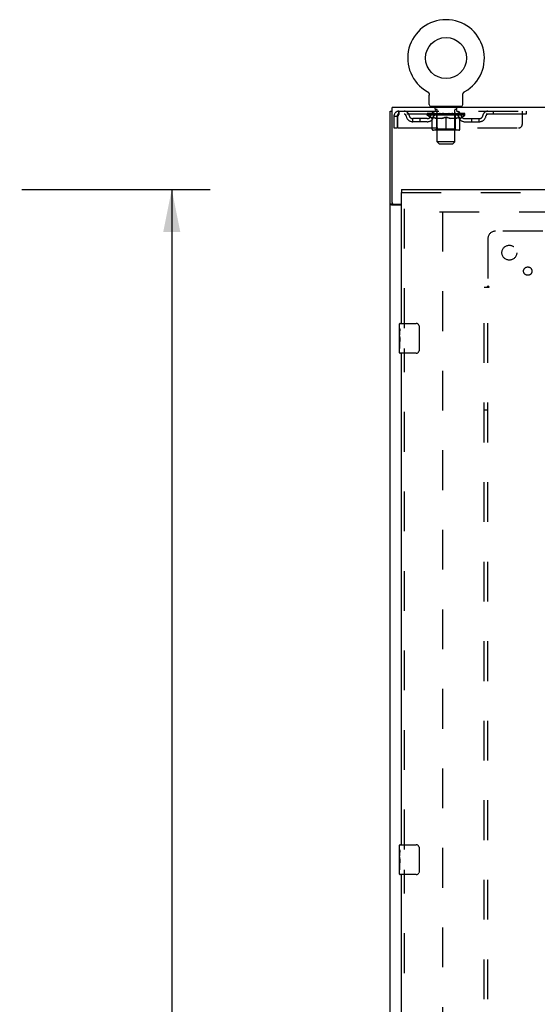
# Model space of a CAD drawing. Header units: inches. Extents: x 0 to 243, y 0 to 157.
# Tile 5 of 84: x 24 to 41, y 86 to 120. Entities that reach past the tile are written whole.
import ezdxf

# ---------------------------------------------------------------- set-up
doc = ezdxf.new("R2010")
doc.units = ezdxf.units.IN
doc.header["$LTSCALE"] = 13.348617
doc.header["$MEASUREMENT"] = 0
doc.linetypes.add('HIDDEN', pattern=[0.2, 0.1, -0.1])
doc.layers.get('0').update_dxf_attribs({"linetype": 'CONTINUOUS'})
for name, color, linetype in [('DEFAULT_2', 8, 'HIDDEN'), ('DIMENSIONS', 7, 'CONTINUOUS'), ('SECONDARY_OR_LEFT_DOOR_ASSEMBLY', 7, 'CONTINUOUS'), ('SUBPANEL', 7, 'CONTINUOUS')]:
    doc.layers.add(name, color=color, linetype=linetype)
doc.styles.get("Standard").update_dxf_attribs({"font": 'arial.ttf'})
doc.dimstyles.new('DIMSTYLE_1', dxfattribs={"dimtxt": 1.070745, "dimasz": 1.42766, "dimexe": 0.09, "dimexo": 0.07, "dimgap": 0.0375, "dimtad": 0, "dimtih": 1, "dimtoh": 1, "dimzin": 4, "dimdsep": 46, "dimtxsty": 'Standard', "dimblk": '_FILLED', "dimblk1": '_FILLED', "dimblk2": '_FILLED', "dimcen": 0.09, "dimadec": 3, "dimazin": 1, "dimtfac": 1, "dimtdec": 3, "dimtofl": 0, "dimtmove": 0, "dimatfit": 3, "dimldrblk": '_FILLED', "dimfxl": 0, "dimtolj": 1, "dimtzin": 4, "dimarcsym": 0})

# ---------------------------------------------------------------- blocks, each defined once
blk = doc.blocks.new('_FILLED')
at = {"color": 0, "linetype": 'ByBlock'}
blk.add_solid([(0, 0), (-1, 0.2), (-1, -0.2)], dxfattribs=at)
blk = doc.blocks.new('*D11')
at = {"layer": 'DIMENSIONS', "color": 2, "linetype": 'Continuous'}
for p, q in [((23.823, 113.829), (30.146, 113.829)), ((28.861, 113.829), (28.861, 84.413)), ((28.861, 51.329), (28.861, 80.665)), ((23.823, 51.329), (30.146, 51.329))]:
    blk.add_line(p, q, dxfattribs=at)
at = {"layer": 'DIMENSIONS', "color": 2, "linetype": 'Continuous', "xscale": 1.4276595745, "yscale": 1.4276595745, "zscale": 1.4276595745}
for p, rotation in [((28.861, 113.829), 90), ((28.861, 51.329), 270)]:
    blk.add_blockref('_FILLED', p, dxfattribs=dict(at, rotation=rotation))
at = {"layer": 'DIMENSIONS', "color": 2, "linetype": 'Continuous', "insert": (28.861, 83.878), "char_height": 1.0707, "width": 5.47712, "attachment_point": 2, "line_spacing_factor": 0.9}
blk.add_mtext('62.50\\PDOORS', dxfattribs=at)

msp = doc.modelspace()

# ---------------------------------------------------------------- linework, layer by layer
at = {"color": 7, "linetype": 'Continuous'}
for p, q in [((37.439, 117.117), (37.443, 117.115)), ((37.439, 117.117), (37.439, 117.117)), ((37.44, 117.117), (37.441, 117.116)), ((37.443, 117.115), (37.447, 117.112)), ((37.447, 117.112), (37.451, 117.109)), ((37.451, 117.109), (37.455, 117.106)), ((37.455, 117.106), (37.459, 117.103)), ((37.459, 117.103), (37.463, 117.1)), ((37.463, 117.1), (37.467, 117.096)), ((37.467, 117.096), (37.471, 117.093)), ((37.47, 117.093), (37.474, 117.089)), ((37.474, 117.089), (37.477, 117.085)), ((37.477, 117.085), (37.481, 117.081)), ((37.48, 117.081), (37.484, 117.077)), ((37.484, 117.077), (37.487, 117.073)), ((37.486, 117.073), (37.489, 117.069)), ((37.489, 117.069), (37.492, 117.064)), ((37.492, 117.064), (37.494, 117.06)), ((37.494, 117.06), (37.497, 117.055)), ((37.497, 117.055), (37.499, 117.051)), ((37.499, 117.051), (37.501, 117.046)), ((37.501, 117.046), (37.503, 117.041)), ((37.503, 117.041), (37.504, 117.037)), ((37.504, 117.037), (37.506, 117.032)), ((37.506, 117.032), (37.507, 117.027)), ((37.507, 117.027), (37.508, 117.022)), ((37.508, 117.022), (37.509, 117.017)), ((37.509, 117.017), (37.51, 117.012)), ((37.51, 117.012), (37.511, 117.007)), ((38.636, 116.997), (38.637, 117.002)), ((38.636, 116.997), (38.637, 117.002)), ((38.637, 117.007), (38.638, 117.012)), ((38.637, 117.002), (38.637, 117.007)), ((38.638, 117.017), (38.639, 117.022)), ((38.638, 117.012), (38.638, 117.017)), ((38.639, 117.022), (38.641, 117.027)), ((38.641, 117.027), (38.642, 117.032)), ((38.642, 117.032), (38.643, 117.037)), ((38.643, 117.037), (38.645, 117.041)), ((38.645, 117.041), (38.647, 117.046)), ((38.647, 117.046), (38.649, 117.051)), ((38.649, 117.051), (38.651, 117.055)), ((38.651, 117.055), (38.653, 117.06)), ((38.653, 117.06), (38.656, 117.064)), ((38.656, 117.064), (38.658, 117.069)), ((38.658, 117.069), (38.661, 117.073)), ((38.661, 117.073), (38.664, 117.077)), ((38.664, 117.077), (38.667, 117.081)), ((38.667, 117.081), (38.67, 117.085)), ((38.67, 117.085), (38.674, 117.089)), ((38.674, 117.089), (38.677, 117.093)), ((38.677, 117.093), (38.681, 117.096)), ((38.681, 117.096), (38.685, 117.1)), ((38.684, 117.1), (38.688, 117.103)), ((38.688, 117.103), (38.692, 117.106)), ((38.692, 117.106), (38.696, 117.109)), ((38.696, 117.109), (38.7, 117.112)), ((38.7, 117.112), (38.705, 117.115)), ((38.7, 117.112), (38.702, 117.113)), ((38.705, 117.115), (38.709, 117.117)), ((38.706, 117.116), (38.708, 117.117)), ((38.709, 117.117), (38.709, 117.117)), ((37.511, 116.678), (37.511, 116.992)), ((38.636, 116.992), (38.636, 116.997)), ((38.636, 116.678), (38.636, 116.992)), ((36.199, 44.704), (36.199, 116.454)), ((36.199, 116.454), (36.261, 116.454)), ((36.261, 113.392), (36.261, 116.579)), ((113.886, 116.579), (36.261, 116.579)), ((37.574, 116.609), (37.574, 116.579)), ((38.574, 116.609), (37.574, 116.609)), ((38.574, 116.609), (38.574, 116.579)), ((36.296, 113.336), (36.199, 113.336)), ((36.574, 113.298), (36.259, 113.298)), ((36.324, 113.329), (36.574, 113.329))]:
    msp.add_line(p, q, dxfattribs=at)
for points in [[(37.511, 117.007), (37.511, 117.002), (37.511, 116.997), (37.511, 116.992)], [(36.23, 113.312), (36.226, 113.313), (36.223, 113.315), (36.219, 113.316), (36.216, 113.318), (36.213, 113.319), (36.21, 113.321), (36.208, 113.322), (36.206, 113.324), (36.204, 113.325), (36.202, 113.327), (36.201, 113.329), (36.2, 113.33), (36.199, 113.332), (36.199, 113.334), (36.199, 113.336)], [(36.259, 113.298), (36.257, 113.299), (36.255, 113.301), (36.252, 113.303), (36.249, 113.304), (36.245, 113.306), (36.242, 113.307), (36.238, 113.309), (36.23, 113.312)]]:
    msp.add_lwpolyline(points, dxfattribs=at)
at = {"color": 3, "linetype": 'Continuous'}
msp.add_lwpolyline([(36.354, 113.298), (36.354, 113.3), (36.355, 113.301), (36.354, 113.303), (36.354, 113.305), (36.354, 113.306), (36.353, 113.308), (36.352, 113.309), (36.351, 113.311), (36.349, 113.312), (36.348, 113.314), (36.346, 113.315), (36.345, 113.316), (36.343, 113.318), (36.341, 113.319), (36.339, 113.32), (36.337, 113.322), (36.334, 113.323), (36.332, 113.324), (36.331, 113.326), (36.329, 113.327), (36.327, 113.328), (36.327, 113.329)], dxfattribs=at)
at = {"color": 7, "linetype": 'Continuous'}
msp.add_circle((38.074, 118.237), 0.688, dxfattribs=at)
for centre, radius, start, end in [((38.074, 118.237), 1.288, 299.5053, 240.4947), ((37.58, 116.678), 0.069, 180, 265), ((38.567, 116.678), 0.069, 275, 360), ((36.324, 113.392), 0.0625, 180, 270)]:
    msp.add_arc(centre, radius, start, end, dxfattribs=at)
at = {"layer": 'DEFAULT_2', "color": 8, "linetype": 'HIDDEN'}
for p, q in [((37.446, 117.113), (37.447, 117.112)), ((36.491, 116.454), (36.491, 116.35)), ((36.491, 116.454), (40.761, 116.454)), ((40.761, 116.35), (36.491, 116.35)), ((37.441, 116.324), (37.441, 116.371)), ((37.45, 116.364), (37.45, 116.371)), ((37.459, 116.361), (37.459, 116.364)), ((37.459, 116.361), (38.689, 116.361)), ((37.468, 116.361), (37.468, 116.364)), ((37.469, 116.361), (37.469, 116.364)), ((37.479, 116.364), (37.479, 116.371)), ((37.495, 116.361), (37.495, 116.364)), ((37.497, 116.361), (37.497, 116.364)), ((37.525, 116.364), (37.525, 116.371)), ((37.54, 116.361), (37.54, 116.364)), ((37.543, 116.361), (37.543, 116.364)), ((37.747, 116.364), (37.546, 116.364)), ((37.589, 116.364), (37.589, 116.371)), ((37.59, 116.361), (37.59, 116.364)), ((37.591, 116.361), (37.591, 116.364)), ((37.594, 116.361), (37.594, 116.364)), ((37.601, 116.361), (37.601, 116.364)), ((37.601, 116.361), (37.601, 116.364)), ((37.604, 116.361), (37.604, 116.364)), ((37.608, 116.361), (37.608, 116.365)), ((37.612, 116.361), (37.612, 116.364)), ((37.626, 116.361), (37.626, 116.364)), ((37.636, 116.35), (37.636, 116.454)), ((37.644, 116.361), (37.644, 116.364)), ((37.645, 116.361), (37.645, 116.367)), ((37.665, 116.361), (37.665, 116.364)), ((37.665, 116.361), (37.665, 116.364)), ((37.667, 116.364), (37.667, 116.371)), ((37.671, 116.609), (37.671, 116.579)), ((37.676, 116.361), (37.676, 116.364)), ((37.681, 116.361), (37.681, 116.364)), ((37.69, 116.361), (37.69, 116.364)), ((37.701, 116.361), (37.701, 116.368)), ((37.709, 116.519), (37.709, 116.599)), ((37.717, 116.361), (37.717, 116.364)), ((37.779, 116.509), (37.719, 116.509)), ((37.72, 116.361), (37.72, 116.364)), ((37.747, 116.361), (37.747, 116.364)), ((37.814, 116.364), (37.752, 116.364)), ((37.757, 116.364), (37.757, 116.371)), ((37.764, 116.361), (37.764, 116.364)), ((37.769, 116.361), (37.769, 116.364)), ((37.774, 115.428), (37.774, 116.499)), ((37.775, 116.361), (37.775, 116.37)), ((37.779, 116.361), (37.779, 116.364)), ((37.79, 116.361), (37.79, 116.364)), ((37.814, 116.361), (37.814, 116.364)), ((37.889, 116.364), (37.83, 116.364)), ((37.85, 116.361), (37.85, 116.364)), ((37.857, 116.364), (37.857, 116.371)), ((37.861, 116.361), (37.861, 116.364)), ((37.863, 116.361), (37.863, 116.37)), ((37.866, 116.361), (37.866, 116.364)), ((37.873, 116.361), (37.873, 116.365)), ((37.889, 116.361), (37.889, 116.364)), ((37.969, 116.364), (37.915, 116.364)), ((37.928, 116.361), (37.928, 116.364)), ((37.959, 116.364), (38.074, 116.371)), ((37.964, 116.364), (37.964, 116.371)), ((37.964, 116.364), (37.964, 116.371)), ((37.964, 116.371), (37.964, 116.371)), ((37.964, 116.361), (37.964, 116.364)), ((37.968, 116.361), (37.968, 116.365)), ((37.969, 116.361), (37.969, 116.364)), ((37.97, 116.361), (37.97, 116.364)), ((38.053, 116.364), (38.005, 116.364)), ((38.01, 116.361), (38.01, 116.364)), ((38.053, 116.361), (38.053, 116.364)), ((38.071, 116.365), (38.071, 116.364)), ((38.071, 116.361), (38.071, 116.365)), ((38.071, 116.361), (38.071, 116.364)), ((38.074, 116.364), (38.074, 116.371)), ((38.076, 116.361), (38.076, 116.365)), ((38.076, 116.365), (38.077, 116.364)), ((38.077, 116.361), (38.077, 116.364)), ((38.078, 116.364), (38.143, 116.364)), ((38.095, 116.361), (38.095, 116.364)), ((38.111, 116.364), (38.111, 116.369)), ((38.111, 116.369), (38.188, 116.364)), ((38.132, 116.364), (38.132, 116.368)), ((38.137, 116.361), (38.137, 116.364)), ((38.178, 116.361), (38.178, 116.364)), ((38.178, 116.361), (38.178, 116.364)), ((38.178, 116.364), (38.233, 116.364)), ((38.179, 116.361), (38.179, 116.365)), ((38.183, 116.364), (38.183, 116.371)), ((38.183, 116.371), (38.184, 116.371)), ((38.183, 116.361), (38.183, 116.364)), ((38.184, 116.364), (38.184, 116.371)), ((38.22, 116.361), (38.22, 116.364)), ((38.259, 116.361), (38.259, 116.364)), ((38.259, 116.364), (38.318, 116.364)), ((38.274, 116.361), (38.274, 116.365)), ((38.282, 116.361), (38.282, 116.364)), ((38.284, 116.361), (38.284, 116.37)), ((38.287, 116.361), (38.287, 116.364)), ((38.29, 116.364), (38.29, 116.371)), ((38.298, 116.361), (38.298, 116.364)), ((38.334, 116.361), (38.334, 116.364)), ((38.334, 116.364), (38.396, 116.364)), ((38.358, 116.361), (38.358, 116.364)), ((38.429, 116.509), (38.369, 116.509)), ((38.369, 116.361), (38.369, 116.364)), ((38.373, 116.361), (38.373, 116.37)), ((38.374, 115.428), (38.374, 116.499)), ((38.379, 116.361), (38.379, 116.364)), ((38.384, 116.361), (38.384, 116.364)), ((38.39, 116.364), (38.39, 116.371)), ((38.401, 116.361), (38.401, 116.364)), ((38.401, 116.364), (38.602, 116.364)), ((38.428, 116.361), (38.428, 116.364)), ((38.431, 116.361), (38.431, 116.364)), ((38.439, 116.519), (38.439, 116.599)), ((38.447, 116.361), (38.447, 116.368)), ((38.458, 116.361), (38.458, 116.364)), ((38.467, 116.361), (38.467, 116.364)), ((38.471, 116.361), (38.471, 116.364)), ((38.477, 116.609), (38.477, 116.579)), ((38.481, 116.364), (38.481, 116.371)), ((38.482, 116.361), (38.482, 116.364)), ((38.482, 116.361), (38.482, 116.364)), ((38.503, 116.361), (38.503, 116.367)), ((38.503, 116.361), (38.503, 116.364)), ((38.511, 116.35), (38.511, 116.454)), ((38.521, 116.361), (38.521, 116.364)), ((38.536, 116.361), (38.536, 116.364)), ((38.54, 116.361), (38.54, 116.365)), ((38.543, 116.361), (38.543, 116.364)), ((38.547, 116.361), (38.547, 116.364)), ((38.547, 116.361), (38.547, 116.364)), ((38.554, 116.361), (38.554, 116.364)), ((38.557, 116.361), (38.557, 116.364)), ((38.558, 116.361), (38.558, 116.364)), ((38.559, 116.364), (38.559, 116.371)), ((38.605, 116.361), (38.605, 116.364)), ((38.608, 116.361), (38.608, 116.364)), ((38.622, 116.364), (38.622, 116.371)), ((38.651, 116.361), (38.651, 116.364)), ((38.653, 116.361), (38.653, 116.364)), ((38.669, 116.364), (38.669, 116.371)), ((38.679, 116.361), (38.679, 116.364)), ((38.68, 116.361), (38.68, 116.364)), ((38.689, 116.361), (38.689, 116.364)), ((38.697, 116.364), (38.697, 116.371)), ((38.707, 116.324), (38.707, 116.371)), ((39.661, 116.454), (39.661, 116.35)), ((40.636, 116.017), (40.636, 116.454)), ((40.761, 116.454), (40.761, 116.35)), ((36.324, 116.287), (36.324, 115.892)), ((36.324, 116.287), (36.428, 116.287)), ((36.428, 116.287), (36.428, 115.892)), ((36.458, 115.892), (36.458, 116.287)), ((36.959, 116.099), (36.959, 116.203)), ((37.442, 116.203), (36.959, 116.203)), ((37.442, 116.099), (36.959, 116.099)), ((37.209, 116.099), (37.209, 116.203)), ((37.6, 116.213), (37.441, 116.324)), ((38.707, 116.324), (37.441, 116.324)), ((37.6, 116.213), (37.61, 116.213)), ((37.61, 115.85), (37.61, 116.256)), ((37.933, 116.213), (37.753, 116.213)), ((37.761, 115.853), (37.761, 116.321)), ((38.074, 115.813), (38.074, 116.257)), ((38.395, 116.213), (38.215, 116.213)), ((38.387, 115.853), (38.387, 116.321)), ((38.537, 115.85), (38.537, 116.256)), ((38.537, 116.213), (38.548, 116.213)), ((38.548, 116.213), (38.707, 116.324)), ((38.705, 116.203), (39.188, 116.203)), ((38.705, 116.099), (39.188, 116.099)), ((38.938, 116.099), (38.938, 116.203)), ((39.188, 116.099), (39.188, 116.203)), ((36.324, 115.892), (36.428, 115.892)), ((36.458, 115.892), (40.511, 115.892)), ((38.5, 115.813), (37.647, 115.813)), ((37.761, 115.853), (37.721, 115.813)), ((38.387, 115.853), (37.761, 115.853)), ((38.387, 115.853), (38.426, 115.813)), ((37.843, 115.359), (37.774, 115.428)), ((38.374, 115.428), (37.774, 115.428)), ((37.843, 115.359), (38.305, 115.359)), ((38.305, 115.359), (38.374, 115.428)), ((37.855, 113.079), (72.824, 113.079)), ((37.949, 113.079), (37.949, 52.079))]:
    msp.add_line(p, q, dxfattribs=at)
for points in [[(36.491, 116.454), (36.488, 116.453), (36.486, 116.45), (36.484, 116.445), (36.481, 116.438), (36.479, 116.429), (36.477, 116.418), (36.474, 116.405), (36.472, 116.391), (36.47, 116.376), (36.467, 116.36), (36.465, 116.342), (36.463, 116.324), (36.46, 116.306), (36.458, 116.287)], [(36.491, 116.35), (36.488, 116.35), (36.486, 116.349), (36.484, 116.347), (36.481, 116.344), (36.479, 116.34), (36.477, 116.336), (36.474, 116.332), (36.472, 116.326), (36.47, 116.321), (36.467, 116.314), (36.465, 116.308), (36.463, 116.301), (36.46, 116.294), (36.458, 116.287)], [(37.61, 116.256), (37.636, 116.246), (37.662, 116.237), (37.686, 116.23), (37.711, 116.223), (37.736, 116.217), (37.76, 116.213)], [(37.753, 116.213), (37.729, 116.218), (37.706, 116.223), (37.682, 116.23), (37.659, 116.237), (37.635, 116.246), (37.61, 116.255)], [(37.923, 116.213), (37.948, 116.217), (37.973, 116.223), (37.998, 116.23), (38.023, 116.238), (38.048, 116.247), (38.074, 116.257)], [(38.074, 116.255), (38.05, 116.245), (38.026, 116.237), (38.002, 116.229), (37.979, 116.223), (37.956, 116.217), (37.933, 116.213)], [(38.074, 116.257), (38.1, 116.247), (38.125, 116.238), (38.151, 116.23), (38.175, 116.223), (38.2, 116.217), (38.225, 116.213)], [(38.215, 116.213), (38.192, 116.217), (38.169, 116.223), (38.145, 116.23), (38.122, 116.237), (38.098, 116.246), (38.074, 116.255)], [(38.387, 116.213), (38.412, 116.217), (38.437, 116.223), (38.462, 116.23), (38.487, 116.237), (38.512, 116.246), (38.537, 116.256)], [(38.537, 116.255), (38.513, 116.246), (38.489, 116.237), (38.465, 116.23), (38.442, 116.223), (38.418, 116.217), (38.395, 116.213)]]:
    msp.add_lwpolyline(points, dxfattribs=at)
for centre, radius, start, end in [((36.491, 116.287), 0.167, 90, 180), ((36.491, 116.287), 0.063, 90, 180), ((36.67, 116.287), 0.167, 8.0716, 90), ((36.671, 116.288), 0.0625, 7.9863, 90), ((37.731, 116.287), 0.167, 90, 171.9284), ((37.58, 116.678), 0.069, 265, 270), ((37.731, 116.288), 0.0625, 90, 172.0137), ((37.699, 116.599), 0.01, 0, 90), ((37.719, 116.519), 0.01, 180, 270), ((37.721, 116.321), 0.0398, 0, 90), ((37.764, 116.499), 0.01, 0, 90), ((38.384, 116.499), 0.01, 90, 180), ((38.426, 116.321), 0.0398, 90, 180), ((38.416, 116.287), 0.167, 8.0716, 90), ((38.417, 116.288), 0.0625, 7.9863, 90), ((38.429, 116.519), 0.01, 270, 360), ((38.449, 116.599), 0.01, 90, 180), ((38.567, 116.678), 0.069, 270, 275), ((39.477, 116.287), 0.167, 90, 171.9284), ((39.477, 116.288), 0.0625, 90, 172.0137), ((36.959, 116.328), 0.229, 187.9863, 270), ((36.959, 116.328), 0.125, 188.0716, 270), ((37.442, 116.328), 0.125, 270, 351.9284), ((37.442, 116.328), 0.229, 270, 352.0137), ((38.705, 116.328), 0.229, 187.9863, 270), ((38.705, 116.328), 0.125, 188.0716, 270), ((39.188, 116.328), 0.125, 270, 351.9284), ((39.188, 116.328), 0.229, 270, 352.0137), ((40.511, 116.017), 0.125, 270, 360), ((37.647, 115.85), 0.0371, 180, 270), ((38.5, 115.85), 0.0371, 270, 360)]:
    msp.add_arc(centre, radius, start, end, dxfattribs=at)
for centre, major_axis, ratio, start_param, end_param in [((38.074, 116.371), (0.633, 0.007), 0.05963, 2.96643, 3.140963), ((37.421, 116.359), (0.198, 0), 0.060556, 0.430652, 1.470503), ((38.074, 116.371), (0.633, 0), 0.060556, -3.141593, -2.96706), ((37.421, 116.352), (0.198, 0.002), 0.05963, 1.376596, 1.469874), ((38.074, 116.371), (0.633, 0.013), 0.05688, 2.791345, 2.965878), ((37.396, 116.359), (0.198, 0.002), 0.05963, 0.25549, 1.295341), ((37.465, 116.359), (0.198, -0.002), 0.05963, 0.605815, 1.645666), ((38.074, 116.371), (0.633, -0.007), 0.05963, -2.96643, -2.791898), ((37.465, 116.352), (0.198, 0), 0.060556, 1.551758, 1.645036), ((37.396, 116.352), (0.198, 0.004), 0.05688, 1.20151, 1.294789), ((37.466, 116.355), (0.164, 0.002), 0.05963, 1.065228, 1.614276), ((37.446, 116.355), (0.164, 0.003), 0.05688, 0.890143, 1.43919), ((37.504, 116.355), (0.164, 0), 0.060556, 1.240391, 1.789438), ((38.074, 116.371), (0.633, 0.019), 0.052395, 2.616403, 2.790936), ((37.393, 116.359), (0.198, 0.004), 0.05688, 0.080405, 1.120256), ((37.528, 116.359), (0.198, -0.004), 0.05688, 0.7809, 1.820751), ((38.074, 116.371), (0.633, -0.013), 0.05688, -2.791345, -2.616812), ((37.528, 116.352), (0.198, -0.002), 0.05963, 1.72692, 1.820198), ((37.393, 116.352), (0.198, 0.006), 0.052395, 1.026568, 1.119847), ((37.446, 116.355), (0.164, 0.005), 0.052395, 0.715201, 1.264248), ((37.56, 116.355), (0.164, -0.002), 0.05963, 1.415553, 1.9646), ((38.074, 116.371), (0.633, 0.025), 0.046319, 2.441654, 2.616187), ((37.607, 116.359), (0.198, -0.006), 0.052395, 0.955842, 1.995693), ((37.41, 116.359), (0.198, 0.006), 0.052395, -0.094537, 0.945314), ((38.074, 116.371), (0.633, -0.019), 0.052395, -2.616403, -2.44187), ((37.607, 116.352), (0.198, -0.004), 0.05688, 1.902006, 1.995284), ((37.41, 116.352), (0.198, 0.008), 0.046319, 0.851819, 0.945098), ((37.464, 116.355), (0.164, 0.006), 0.046319, 0.540452, 1.089499), ((37.631, 116.355), (0.164, -0.003), 0.05688, 1.590638, 2.139686), ((38.074, 116.371), (0.633, 0.029), 0.038841, 2.267123, 2.441656), ((37.7, 116.359), (0.198, -0.008), 0.046319, 1.130591, 2.170442), ((37.447, 116.359), (0.198, 0.008), 0.046319, -0.269286, 0.770565), ((38.074, 116.371), (0.633, -0.025), 0.046319, -2.441654, -2.267121), ((37.7, 116.352), (0.198, -0.006), 0.052395, 2.076947, 2.170226), ((37.447, 116.352), (0.198, 0.009), 0.038841, 0.677289, 0.770567), ((37.501, 116.355), (0.164, 0.008), 0.038841, 0.365921, 0.914969), ((37.716, 116.355), (0.164, -0.005), 0.052395, 1.76558, 2.314627), ((38.074, 116.371), (0.633, 0.033), 0.030195, 2.09281, 2.267343), ((37.805, 116.359), (0.198, -0.009), 0.038841, 1.305122, 2.344973), ((37.503, 116.359), (0.198, 0.009), 0.038841, -0.443817, 0.596034), ((38.074, 116.371), (0.633, -0.029), 0.038841, -2.267123, -2.092591), ((37.805, 116.352), (0.198, -0.008), 0.046319, 2.251696, 2.344975), ((37.503, 116.352), (0.198, 0.01), 0.030195, 0.502975, 0.596254), ((37.555, 116.355), (0.164, 0.009), 0.030195, 0.191608, 0.740655), ((37.811, 116.355), (0.164, -0.006), 0.046319, 1.940329, 2.489376), ((37.577, 116.359), (0.198, 0.01), 0.030195, -0.61813, 0.421721), ((38.074, 116.371), (0.633, 0.036), 0.020645, 1.918687, 2.09322), ((37.918, 116.359), (0.198, -0.01), 0.030195, 1.479435, 2.519286), ((38.074, 116.371), (0.633, -0.033), 0.030195, -2.09281, -1.918277), ((37.918, 116.352), (0.198, -0.009), 0.038841, 2.426227, 2.519505), ((37.577, 116.352), (0.198, 0.011), 0.020645, 0.328852, 0.422131), ((37.625, 116.355), (0.164, 0.009), 0.020645, 0.017485, 0.566532), ((37.914, 116.355), (0.164, -0.008), 0.038841, 2.11486, 2.663907), ((37.665, 116.359), (0.198, 0.011), 0.020645, -0.792253, 0.247598), ((38.074, 116.371), (0.633, 0.038), 0.010478, 1.744704, 1.919237), ((38.036, 116.359), (0.198, -0.011), 0.020645, 1.653558, 2.693409), ((38.074, 116.371), (0.633, -0.036), 0.020645, -1.918687, -1.744154), ((38.036, 116.352), (0.198, -0.01), 0.030195, 2.60054, 2.693819), ((37.665, 116.352), (0.198, 0.012), 0.010478, 0.154869, 0.248148), ((37.709, 116.355), (0.164, 0.01), 0.010478, 6.126688, 6.675735), ((38.023, 116.355), (0.164, -0.009), 0.030195, 2.289173, 2.83822), ((37.766, 116.359), (0.198, 0.012), 0.010478, -0.966236, -0.000846), ((38.155, 116.359), (0.198, -0.012), 0.010478, 1.827541, 2.867392), ((38.074, 116.371), (0.633, -0.038), 0.010478, -1.744704, -1.563007), ((38.155, 116.352), (0.198, -0.011), 0.020645, 2.774664, 2.867942), ((38.133, 116.355), (0.164, -0.009), 0.020645, 2.463296, 3.012344), ((37.993, 116.359), (0.198, 0.012), 0.010478, 0.274201, 1.314052), ((37.907, 116.355), (0.164, 0.01), 0.010478, -0.000483, 0.504314), ((37.877, 116.352), (0.198, 0.012), 0.010478, 0.099668, 0.192946), ((38.074, 116.371), (0.633, 0.038), 0.010478, -1.571421, -1.396888), ((38.241, 116.355), (0.164, -0.01), 0.010478, 2.637279, 3.14189), ((38.271, 116.352), (0.198, -0.012), 0.010478, 2.74231, 2.948646), ((38.112, 116.359), (0.198, 0.011), 0.020645, 0.448184, 1.488034), ((38.015, 116.355), (0.164, 0.009), 0.020645, 0.129249, 0.678296), ((37.993, 116.352), (0.198, 0.011), 0.020645, 0.273651, 0.366929), ((38.381, 116.359), (0.198, -0.012), 0.010478, -3.140747, -2.175357), ((38.074, 116.371), (0.633, 0.036), 0.020645, -1.397439, -1.222906), ((38.074, 116.371), (0.633, -0.038), 0.010478, 1.222355, 1.396888), ((38.23, 116.359), (0.198, 0.01), 0.030195, 0.622307, 1.662158), ((38.125, 116.355), (0.164, 0.009), 0.030195, 0.303372, 0.852419), ((38.438, 116.355), (0.164, -0.01), 0.010478, 2.749043, 3.29809), ((38.482, 116.359), (0.198, -0.011), 0.020645, 2.893995, 3.933846), ((38.112, 116.352), (0.198, 0.01), 0.030195, 0.447774, 0.541052), ((38.482, 116.352), (0.198, -0.012), 0.010478, 2.893445, 2.986723), ((38.074, 116.371), (0.633, 0.033), 0.030195, -1.223315, -1.048783), ((38.074, 116.371), (0.633, -0.036), 0.020645, 1.048373, 1.222906), ((38.343, 116.359), (0.198, 0.009), 0.038841, 0.79662, 1.836471), ((38.233, 116.355), (0.164, 0.008), 0.038841, 0.477686, 1.026733), ((38.522, 116.355), (0.164, -0.009), 0.020645, 2.57506, 3.124108), ((38.571, 116.359), (0.198, -0.01), 0.030195, 2.719872, 3.759723), ((38.447, 116.359), (0.198, 0.008), 0.046319, 0.971151, 2.011002), ((38.23, 116.352), (0.198, 0.009), 0.038841, 0.622087, 0.715366), ((38.571, 116.352), (0.198, -0.011), 0.020645, 2.719462, 2.812741), ((38.074, 116.371), (0.633, 0.029), 0.038841, -1.049002, -0.874469), ((38.074, 116.371), (0.633, -0.033), 0.030195, 0.87425, 1.048783), ((38.337, 116.355), (0.164, 0.006), 0.046319, 0.652216, 1.201263), ((38.541, 116.359), (0.198, 0.006), 0.052395, 1.1459, 2.185751), ((38.592, 116.355), (0.164, -0.009), 0.030195, 2.400937, 2.949985), ((38.645, 116.359), (0.198, -0.009), 0.038841, 2.545558, 3.585409), ((38.432, 116.355), (0.164, 0.005), 0.052395, 0.826965, 1.376012), ((38.343, 116.352), (0.198, 0.008), 0.046319, 0.796618, 0.889896), ((38.645, 116.352), (0.198, -0.01), 0.030195, 2.545339, 2.638617), ((38.62, 116.359), (0.198, 0.004), 0.05688, 1.320842, 2.360692), ((38.074, 116.371), (0.633, 0.025), 0.046319, -0.874471, -0.699939), ((38.074, 116.371), (0.633, -0.029), 0.038841, 0.699936, 0.874469), ((38.701, 116.359), (0.198, -0.008), 0.046319, 2.371028, 3.410879), ((38.647, 116.355), (0.164, -0.008), 0.038841, 2.226624, 2.775671), ((38.683, 116.359), (0.198, 0.002), 0.05963, 1.495927, 2.535778), ((38.517, 116.355), (0.164, 0.003), 0.05688, 1.001907, 1.550954), ((38.738, 116.359), (0.198, -0.006), 0.052395, 2.196279, 3.23613), ((38.684, 116.355), (0.164, -0.006), 0.046319, 2.052093, 2.601141), ((38.447, 116.352), (0.198, 0.006), 0.052395, 0.971367, 1.064645), ((38.727, 116.359), (0.198, 0), 0.060556, 1.671089, 2.71094), ((38.701, 116.352), (0.198, -0.009), 0.038841, 2.371026, 2.464304), ((38.755, 116.359), (0.198, -0.004), 0.05688, 2.021337, 3.061188), ((38.074, 116.371), (0.633, 0.019), 0.052395, -0.699723, -0.52519), ((38.074, 116.371), (0.633, -0.025), 0.046319, 0.525406, 0.699939), ((38.751, 116.359), (0.198, -0.002), 0.05963, 1.846251, 2.886102), ((38.588, 116.355), (0.164, 0.002), 0.05963, 1.176993, 1.72604), ((38.702, 116.355), (0.164, -0.005), 0.052395, 1.877344, 2.426392), ((38.643, 116.355), (0.164, 0), 0.060556, 1.352155, 1.901202), ((38.701, 116.355), (0.164, -0.003), 0.05688, 1.702402, 2.25145), ((38.682, 116.355), (0.164, -0.002), 0.05963, 1.527317, 2.076364), ((38.541, 116.352), (0.198, 0.004), 0.05688, 1.146309, 1.239587), ((38.738, 116.352), (0.198, -0.008), 0.046319, 2.196495, 2.289773), ((38.074, 116.371), (0.633, 0.013), 0.05688, -0.524781, -0.350248), ((38.074, 116.371), (0.633, -0.019), 0.052395, 0.350657, 0.52519), ((38.62, 116.352), (0.198, 0.002), 0.05963, 1.321394, 1.414673), ((38.755, 116.352), (0.198, -0.006), 0.052395, 2.021746, 2.115024), ((38.074, 116.371), (0.633, 0.007), 0.05963, -0.349695, -0.175162), ((38.074, 116.371), (0.633, -0.013), 0.05688, 0.175715, 0.350248), ((38.683, 116.352), (0.198, 0), 0.060556, 1.496556, 1.589835), ((38.751, 116.352), (0.198, -0.004), 0.05688, 1.846804, 1.940083), ((38.727, 116.352), (0.198, -0.002), 0.05963, 1.671719, 1.764997), ((38.074, 116.371), (0.633, 0), 0.060556, -0.174533, 0), ((38.074, 116.371), (0.633, -0.007), 0.05963, 0.000629, 0.175162)]:
    msp.add_ellipse(centre, major_axis=major_axis, ratio=ratio, start_param=start_param, end_param=end_param, dxfattribs=at)
at = {"layer": 'SECONDARY_OR_LEFT_DOOR_ASSEMBLY', "color": 7, "linetype": 'Continuous'}
for p, q in [((36.574, 113.829), (36.574, 113.725)), ((36.514, 109.168), (36.514, 109.314)), ((36.514, 108.911), (36.514, 109.168)), ((36.52, 109.112), (36.514, 109.112)), ((36.521, 108.944), (36.521, 109.081)), ((36.529, 109.329), (37.069, 109.329)), ((37.169, 109.229), (37.169, 108.429)), ((36.514, 108.944), (36.521, 108.944)), ((36.514, 108.344), (36.514, 108.908)), ((36.515, 108.881), (36.514, 108.881)), ((36.514, 108.75), (36.52, 108.75)), ((36.514, 108.714), (36.521, 108.714)), ((36.514, 108.651), (36.521, 108.651)), ((36.514, 108.483), (36.521, 108.483)), ((36.521, 108.483), (36.521, 108.714)), ((37.069, 108.329), (36.529, 108.329)), ((36.514, 91.668), (36.514, 91.814)), ((36.514, 91.411), (36.514, 91.668)), ((36.52, 91.612), (36.514, 91.612)), ((36.521, 91.444), (36.521, 91.581)), ((36.529, 91.829), (37.069, 91.829)), ((37.169, 91.729), (37.169, 90.929)), ((36.514, 91.444), (36.521, 91.444)), ((36.514, 90.844), (36.514, 91.408)), ((36.515, 91.381), (36.514, 91.381)), ((36.514, 91.25), (36.52, 91.25)), ((36.514, 91.214), (36.521, 91.214)), ((36.514, 91.151), (36.521, 91.151)), ((36.514, 90.983), (36.521, 90.983)), ((36.521, 90.983), (36.521, 91.214)), ((37.069, 90.829), (36.529, 90.829))]:
    msp.add_line(p, q, dxfattribs=at)
at = {"layer": 'SECONDARY_OR_LEFT_DOOR_ASSEMBLY', "color": 3, "linetype": 'Continuous'}
for p, q in [((36.574, 113.829), (73.511, 113.829)), ((36.574, 109.329), (36.574, 113.725)), ((36.574, 91.829), (36.574, 108.329)), ((36.574, 74.329), (36.574, 90.829))]:
    msp.add_line(p, q, dxfattribs=at)
at = {"layer": 'SECONDARY_OR_LEFT_DOOR_ASSEMBLY', "color": 8, "linetype": 'HIDDEN'}
for p, q in [((36.574, 113.725), (73.511, 113.725)), ((36.678, 109.174), (36.678, 113.725)), ((36.678, 91.674), (36.678, 108.484)), ((36.678, 74.174), (36.678, 90.984))]:
    msp.add_line(p, q, dxfattribs=at)
at = {"layer": 'SECONDARY_OR_LEFT_DOOR_ASSEMBLY', "color": 7, "linetype": 'Continuous'}
for points in [[(36.514, 109.168), (36.514, 109.165), (36.514, 109.16), (36.515, 109.155), (36.517, 109.141)], [(36.517, 109.141), (36.517, 109.134), (36.518, 109.126), (36.519, 109.117)], [(36.519, 109.117), (36.52, 109.108), (36.52, 109.099), (36.521, 109.09), (36.521, 109.081)], [(37.162, 109.265), (37.164, 109.26), (37.166, 109.254), (37.167, 109.248), (37.168, 109.242), (37.169, 109.235), (37.169, 109.229)], [(36.514, 108.911), (36.514, 108.903), (36.514, 108.893), (36.515, 108.883)], [(36.515, 108.883), (36.518, 108.85), (36.519, 108.838), (36.52, 108.825), (36.52, 108.813), (36.521, 108.8), (36.521, 108.787), (36.521, 108.774), (36.52, 108.762), (36.52, 108.749), (36.519, 108.737), (36.518, 108.725)], [(37.169, 108.429), (37.169, 108.423), (37.168, 108.417), (37.167, 108.41), (37.166, 108.404), (37.164, 108.399), (37.162, 108.393)], [(36.514, 91.668), (36.514, 91.665), (36.514, 91.66), (36.515, 91.655), (36.517, 91.641)], [(36.517, 91.641), (36.517, 91.634), (36.518, 91.626), (36.519, 91.617)], [(36.519, 91.617), (36.52, 91.608), (36.52, 91.599), (36.521, 91.59), (36.521, 91.581)], [(37.162, 91.765), (37.164, 91.76), (37.166, 91.754), (37.167, 91.748), (37.168, 91.742), (37.169, 91.735), (37.169, 91.729)], [(36.514, 91.411), (36.514, 91.403), (36.514, 91.393), (36.515, 91.383)], [(36.515, 91.383), (36.518, 91.35), (36.519, 91.338), (36.52, 91.325), (36.52, 91.313), (36.521, 91.3), (36.521, 91.287), (36.521, 91.274), (36.52, 91.262), (36.52, 91.249), (36.519, 91.237), (36.518, 91.225)], [(37.169, 90.929), (37.169, 90.923), (37.168, 90.917), (37.167, 90.91), (37.166, 90.904), (37.164, 90.899), (37.162, 90.893)]]:
    msp.add_lwpolyline(points, dxfattribs=at)
for centre, radius, start, end in [((36.529, 109.314), 0.015, 90, 180), ((37.069, 109.229), 0.1, 21.1999, 90), ((36.529, 108.344), 0.015, 180, 270), ((37.069, 108.429), 0.1, 270, 338.8001), ((36.529, 91.814), 0.015, 90, 180), ((37.069, 91.729), 0.1, 21.1999, 90), ((37.069, 90.929), 0.1, 270, 338.8001), ((36.529, 90.844), 0.015, 180, 270)]:
    msp.add_arc(centre, radius, start, end, dxfattribs=at)
for centre in [(36.777, 108.745), (36.777, 91.245)]:
    msp.add_ellipse(centre, major_axis=(0.263, 0), ratio=0.432808, start_param=3.141593, end_param=3.321581, dxfattribs=at)
at = {"layer": 'SUBPANEL', "color": 8, "linetype": 'HIDDEN'}
for p, q in [((41.32, 112.423), (39.73, 112.423)), ((39.48, 112.173), (39.48, 110.583)), ((39.355, 54.61), (39.355, 110.548)), ((39.355, 110.548), (39.442, 110.548)), ((39.442, 110.548), (39.521, 110.548)), ((39.48, 54.61), (39.48, 110.548)), ((39.48, 106.423), (39.355, 106.423))]:
    msp.add_line(p, q, dxfattribs=at)
for points in [[(39.442, 110.548), (39.444, 110.55), (39.446, 110.551), (39.449, 110.553), (39.451, 110.555), (39.453, 110.557), (39.455, 110.558), (39.456, 110.56), (39.458, 110.562), (39.46, 110.563), (39.461, 110.565), (39.467, 110.57)], [(39.467, 110.57), (39.469, 110.572), (39.471, 110.574), (39.473, 110.576), (39.475, 110.578), (39.477, 110.58), (39.478, 110.582), (39.48, 110.583)], [(39.495, 110.573), (39.492, 110.574), (39.49, 110.576), (39.488, 110.577), (39.486, 110.579), (39.484, 110.58), (39.482, 110.582), (39.48, 110.583)], [(39.521, 110.548), (39.52, 110.55), (39.52, 110.551), (39.519, 110.553), (39.518, 110.555), (39.517, 110.556), (39.515, 110.558), (39.514, 110.559), (39.513, 110.561), (39.511, 110.562), (39.509, 110.564), (39.508, 110.565), (39.506, 110.566), (39.504, 110.568), (39.502, 110.569), (39.499, 110.57), (39.495, 110.573)]]:
    msp.add_lwpolyline(points, dxfattribs=at)
for centre, radius in [((40.199, 111.704), 0.25), ((40.818, 111.085), 0.141)]:
    msp.add_circle(centre, radius, dxfattribs=at)
msp.add_arc((39.73, 112.173), 0.25, 90, 180, dxfattribs=at)

# ---------------------------------------------------------------- dimensions: what is measured, and where the dimension line sits
at = {"layer": 'DIMENSIONS', "color": 2, "linetype": 'Continuous'}
dim = msp.add_linear_dim(base=(28.861, 113.829), p1=(23.753, 51.329), p2=(23.753, 113.829), angle=90, text='<>\\PDOORS', dimstyle='DIMSTYLE_1', dxfattribs=at)
dim.commit()
dim.dimension.update_dxf_attribs({"geometry": '*D11', "text_midpoint": (28.861, 82.539), "dimtype": 160})

doc.saveas('drawing.dxf')
